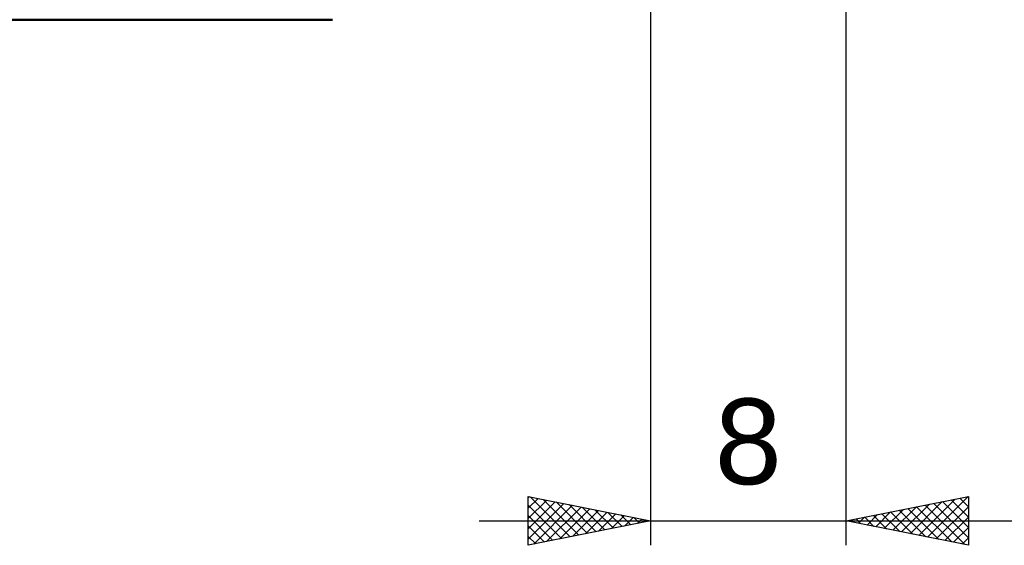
# Model space of a CAD drawing. Header units: millimetres. Extents: x -53 to 71, y -37 to 40.
# Tile 2 of 5: x -13 to 27, y -24 to -3. Entities that reach past the tile are written whole.
import ezdxf
from ezdxf.enums import TextEntityAlignment as Align

# ---------------------------------------------------------------- set-up
doc = ezdxf.new("R2010")
doc.units = ezdxf.units.MM
doc.header["$LTSCALE"] = 4.55
doc.layers.add('2', color=7, linetype='CONTINUOUS')
doc.layers.add('SK1', color=4, linetype='CONTINUOUS')
doc.styles.get("Standard").update_dxf_attribs({"font": 'Monospac821 BT'})

msp = doc.modelspace()

# ---------------------------------------------------------------- linework, layer by layer
at = {"layer": '2', "color": 7, "linetype": 'CONTINUOUS', "lineweight": 25}
for p, q in [((21, -24.5), (21, 1.5)), ((13, -1.5), (13, -24.5)), ((8, -24.5), (8, -22.5)), ((8, -22.5), (13, -23.5)), ((8, -22.557), (8.047, -22.509)), ((8.079, -22.516), (9.719, -24.156)), ((21, -23.5), (26, -22.5)), ((24.33, -24.166), (25.995, -22.501)), ((26, -22.5), (26, -24.5)), ((8, -22.981), (8.401, -22.58)), ((8, -23.405), (8.754, -22.651)), ((8, -23.83), (9.108, -22.722)), ((8, -24.254), (9.462, -22.792)), ((8, -22.861), (9.366, -24.227)), ((8.223, -24.455), (9.815, -22.863)), ((8.609, -22.622), (10.073, -24.085)), ((8.753, -24.349), (10.169, -22.934)), ((9.139, -22.728), (10.426, -24.015)), ((9.67, -22.834), (10.78, -23.944)), ((10.2, -22.94), (11.133, -23.873)), ((22.916, -23.883), (23.873, -22.925)), ((23.269, -23.954), (24.404, -22.819)), ((23.623, -24.025), (24.934, -22.713)), ((23.88, -22.924), (25.321, -24.364)), ((23.976, -24.095), (25.464, -22.607)), ((24.234, -22.853), (25.851, -24.47)), ((24.587, -22.783), (26, -24.195)), ((24.683, -24.237), (26, -22.92)), ((24.941, -22.712), (26, -23.771)), ((25.295, -22.641), (26, -23.346)), ((25.648, -22.57), (26, -22.922)), ((8, -23.285), (9.012, -24.298)), ((9.283, -24.243), (10.522, -23.004)), ((9.814, -24.137), (10.876, -23.075)), ((10.344, -24.031), (11.229, -23.146)), ((10.73, -23.046), (11.487, -23.803)), ((10.874, -23.925), (11.583, -23.217)), ((11.261, -23.152), (11.841, -23.732)), ((11.405, -23.819), (11.936, -23.287)), ((11.791, -23.258), (12.194, -23.661)), ((21.501, -23.6), (21.752, -23.35)), ((21.759, -23.348), (22.139, -23.728)), ((21.855, -23.671), (22.282, -23.244)), ((22.113, -23.277), (22.669, -23.834)), ((22.209, -23.742), (22.813, -23.137)), ((22.466, -23.207), (23.199, -23.94)), ((22.562, -23.812), (23.343, -23.031)), ((22.82, -23.136), (23.73, -24.046)), ((23.173, -23.065), (24.26, -24.152)), ((23.527, -22.995), (24.79, -24.258)), ((25.037, -24.307), (26, -23.344)), ((6, -23.5), (28, -23.5)), ((13, -23.5), (8, -24.5)), ((8, -23.71), (8.659, -24.368)), ((11.935, -23.713), (12.29, -23.358)), ((12.321, -23.364), (12.548, -23.59)), ((12.465, -23.607), (12.644, -23.429)), ((12.852, -23.47), (12.901, -23.52)), ((12.996, -23.501), (12.997, -23.499)), ((26, -24.5), (21, -23.5)), ((21.052, -23.49), (21.078, -23.516)), ((21.148, -23.53), (21.222, -23.456)), ((21.406, -23.419), (21.608, -23.622)), ((8, -24.134), (8.305, -24.439)), ((25.391, -24.378), (26, -23.769)), ((25.744, -24.449), (26, -24.193))]:
    msp.add_line(p, q, dxfattribs=at)
at = {"layer": 'SK1', "color": 4, "linetype": 'CONTINUOUS', "lineweight": 50}
msp.add_line((-35.2, -3), (0, -3), dxfattribs=at)

# ---------------------------------------------------------------- texts
at = {"layer": '2', "color": 7, "linetype": 'CONTINUOUS', "lineweight": 25}
msp.add_text('8', height=3.5, dxfattribs=at).set_placement((17, -22), align=Align.CENTER)

doc.saveas('drawing.dxf')
